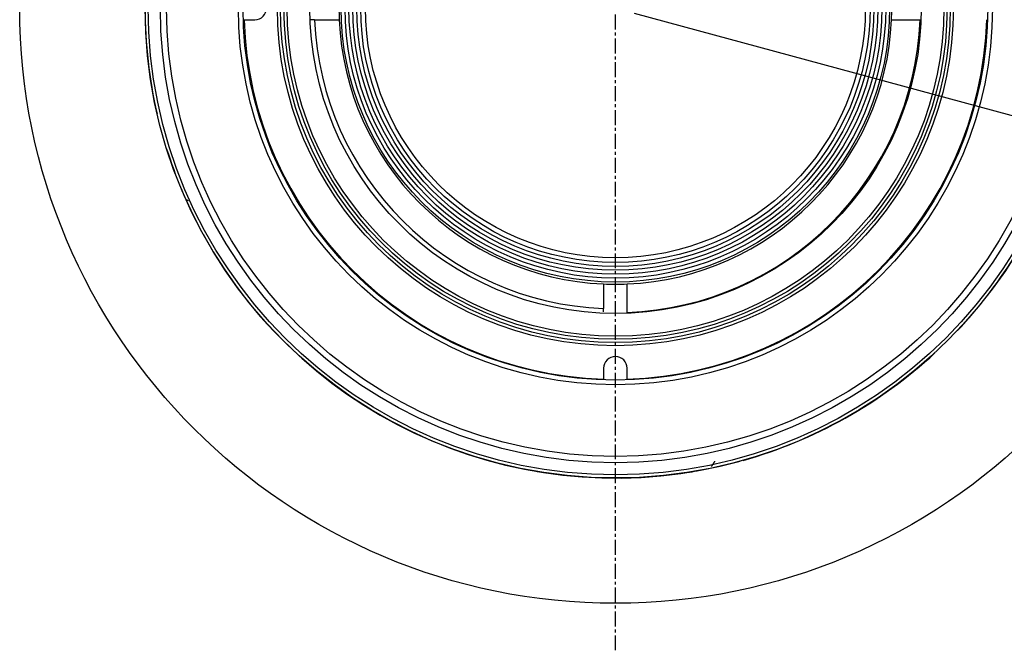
# Model space of a CAD drawing. Extents: x 465 to 776, y -135 to 0.
# Tile 45 of 47: x 679 to 742, y -121 to -81. Entities that reach past the tile are written whole.
import ezdxf

# ---------------------------------------------------------------- set-up
doc = ezdxf.new("R2010")
doc.units = 0
doc.header["$LTSCALE"] = 0.03
doc.header["$MEASUREMENT"] = 0
doc.linetypes.add('CENTER', pattern=[50.8, 31.75, -6.35, 6.35, -6.35])
doc.layers.get('0').update_dxf_attribs({"linetype": 'CONTINUOUS'})
doc.layers.get('DEFPOINTS').update_dxf_attribs({"linetype": 'CONTINUOUS'})
doc.layers.add('3', color=7, linetype='CONTINUOUS')
doc.layers.add('5', color=7, linetype='CONTINUOUS')
doc.styles.get("Standard").update_dxf_attribs({"font": 'Roboto-Regular.ttf', "width": 0.85})
doc.dimstyles.new('1', dxfattribs={"dimscale": 20, "dimtxt": 0.18, "dimasz": 0.18, "dimexe": 0.18, "dimexo": 0.0625, "dimgap": 0.09, "dimtad": 1, "dimdec": 4, "dimdsep": 46, "dimtxsty": 'STANDARD', "dimblk": 'OPEN30', "dimcen": 0.09, "dimadec": 0, "dimazin": 0, "dimtfac": 1, "dimtdec": 4, "dimtmove": 0, "dimatfit": 3, "dimldrblk": 'OPEN30', "dimfxl": 1, "dimtolj": 1, "dimtzin": 0, "dimarcsym": 0})

# ---------------------------------------------------------------- blocks, each defined once
blk = doc.blocks.new('_OPEN30')
at = {"color": 0, "linetype": 'ByBlock'}
for p, q in [((-1, 0.2679), (0, 0)), ((0, 0), (-1, -0.2679)), ((0, 0), (-1, 0))]:
    blk.add_line(p, q, dxfattribs=at)
blk = doc.blocks.new('*D16')
at = {"color": 0}
for p, q in [((727.542, -45.677), (775.728, -58.767)), ((771.31, -61.298), (763.733, -89.187)), ((718.078, -80.514), (766.264, -93.605))]:
    blk.add_line(p, q, dxfattribs=at)
at = {"layer": 'DEFPOINTS', "color": 0}
for p in [(726.336, -45.349), (716.872, -80.187), (762.789, -92.661)]:
    blk.add_point(p, dxfattribs=at)
at = {"color": 0, "linetype": 'ByBlock', "xscale": 3.6, "yscale": 3.6, "zscale": 3.6}
for p, rotation in [((772.254, -57.823), 74.8014310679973), ((762.789, -92.661), 254.8014310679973)]:
    blk.add_blockref('_OPEN30', p, dxfattribs=dict(at, rotation=rotation))
at = {"color": 0, "width": 0.85}
blk.add_text('36.1', height=3.6, rotation=74.80143, dxfattribs=at).set_placement((764.704, -78.464))

msp = doc.modelspace()

# ---------------------------------------------------------------- linework, layer by layer
at = {"layer": '3', "linetype": 'CENTER'}
msp.add_line((716.8717, -121.18668), (716.8717, -39.18668), dxfattribs=at)
at = {"layer": '3', "linetype": 'Continuous'}
for p, q in [((693.18357, -80.93668), (693.8717, -80.93668)), ((697.68636, -80.93668), (699.25474, -80.93668)), ((734.48866, -80.93668), (736.30724, -80.93668)), ((716.1217, -97.80364), (716.1217, -99.37202)), ((717.6217, -99.62221), (717.6217, -97.80364)), ((716.1217, -103.18668), (716.1217, -103.87481)), ((717.6217, -103.87481), (717.6217, -103.18668))]:
    msp.add_line(p, q, dxfattribs=at)
for points in [[(697.68636, -80.93668, 0), (697.67526, -80.93668, 0), (697.66416, -80.93668, 0), (697.65306, -80.93668, 0), (697.64196, -80.93668, 0), (697.63086, -80.93668, 0), (697.61976, -80.93668, 0), (697.60866, -80.93668, 0), (697.59756, -80.93668, 0), (697.58647, -80.93668, 0), (697.57537, -80.93668, 0), (697.56427, -80.93668, 0), (697.55317, -80.93668, 0), (697.54207, -80.93668, 0), (697.53097, -80.93668, 0), (697.51987, -80.93668, 0), (697.50877, -80.93668, 0), (697.49767, -80.93668, 0), (697.48658, -80.93668, 0), (697.47548, -80.93668, 0), (697.46438, -80.93668, 0), (697.45328, -80.93668, 0), (697.44218, -80.93668, 0), (697.43108, -80.93668, 0), (697.41998, -80.93668, 0)], [(689.47998, -92.4216, 0), (689.48569, -92.4237, 0), (689.4914, -92.4258, 0), (689.49711, -92.4279, 0), (689.50282, -92.42999, 0), (689.50853, -92.43209, 0), (689.51424, -92.43419, 0), (689.51996, -92.43629, 0), (689.52567, -92.43839, 0), (689.53138, -92.44049, 0), (689.53709, -92.44259, 0), (689.54281, -92.44468, 0), (689.54852, -92.44678, 0), (689.55423, -92.44888, 0), (689.55995, -92.45098, 0), (689.56566, -92.45308, 0), (689.57138, -92.45518, 0), (689.57709, -92.45728, 0), (689.58281, -92.45938, 0), (689.58852, -92.46148, 0), (689.59424, -92.46358, 0), (689.59995, -92.46568, 0), (689.60567, -92.46778, 0), (689.61138, -92.46988, 0), (689.6171, -92.47198, 0)], [(716.1217, -99.5925, 0), (716.1217, -99.58331, 0), (716.1217, -99.57412, 0), (716.1217, -99.56494, 0), (716.1217, -99.55575, 0), (716.1217, -99.54656, 0), (716.1217, -99.53738, 0), (716.1217, -99.52819, 0), (716.1217, -99.519, 0), (716.1217, -99.50982, 0), (716.1217, -99.50063, 0), (716.1217, -99.49145, 0), (716.1217, -99.48226, 0), (716.1217, -99.47307, 0), (716.1217, -99.46389, 0), (716.1217, -99.4547, 0), (716.1217, -99.44551, 0), (716.1217, -99.43633, 0), (716.1217, -99.42714, 0), (716.1217, -99.41795, 0), (716.1217, -99.40877, 0), (716.1217, -99.39958, 0), (716.1217, -99.39039, 0), (716.1217, -99.38121, 0), (716.1217, -99.37202, 0)], [(723.00672, -109.45152, 0), (723.01578, -109.43734, 0), (723.02485, -109.42316, 0), (723.03391, -109.40897, 0), (723.04298, -109.39479, 0), (723.05205, -109.3806, 0), (723.06112, -109.36641, 0), (723.07019, -109.35222, 0), (723.07926, -109.33803, 0), (723.08833, -109.32383, 0), (723.09741, -109.30963, 0), (723.10648, -109.29544, 0), (723.11556, -109.28124, 0), (723.12464, -109.26703, 0), (723.13372, -109.25283, 0), (723.1428, -109.23862, 0), (723.15188, -109.22441, 0), (723.16096, -109.2102, 0), (723.17005, -109.19599, 0), (723.17913, -109.18178, 0), (723.18822, -109.16756, 0), (723.19731, -109.15335, 0), (723.20639, -109.13913, 0), (723.21548, -109.1249, 0), (723.22458, -109.11068, 0)]]:
    msp.add_polyline3d(points, dxfattribs=at)
for centre, radius in [((716.8717, -80.18668), 38), ((716.8717, -80.18668), 30), ((716.8717, -80.18668), 29.8), ((716.8717, -80.18668), 29.025), ((716.8717, -80.18668), 28.625), ((716.8717, -80.18668), 24.05), ((716.8717, -80.18668), 23.75), ((716.8717, -80.18668), 21.56008), ((716.8717, -80.18668), 21.36008), ((716.88104, -80.18668), 21.14999), ((716.88104, -80.18668), 20.94999), ((716.88104, -80.18668), 19.5), ((716.8717, -80.18668), 17.49476), ((716.8717, -80.18668), 17.24476), ((716.8717, -80.18668), 16.99476), ((716.8717, -80.18668), 16.74476), ((716.8717, -80.18668), 16.49476), ((716.8717, -80.18668), 16.24476), ((716.8717, -80.18668), 15.94476)]:
    msp.add_circle(centre, radius, dxfattribs=at)
for centre, radius, start, end in [((693.8717, -80.18668), 0.75, 270, 90), ((716.8717, -80.18668), 17.63292, 177.5622415, 182.4377585), ((716.8717, -80.18668), 17.63292, 357.5622415, 2.4377585), ((716.8717, -80.18668), 30.00524, 180, 193.0106257), ((716.8717, -80.18668), 23.7, 181.8134603, 268.1865397), ((716.8717, -80.18668), 19.2, 182.238686, 267.761314), ((716.8717, -80.18668), 17.63292, 182.4377585, 267.5622415), ((716.8717, -80.18668), 23.7, 271.8134603, 358.1865397), ((716.8717, -80.18668), 19.45, 272.2098967, 357.7901033), ((716.8717, -80.18668), 17.63292, 272.4377585, 357.5622415), ((716.8717, -80.18668), 30.00524, 197.4487501, 208.1362507), ((716.8717, -80.18668), 30.00524, 316.6649996, 338.8556241), ((716.8717, -80.18668), 30.00524, 208.7718745, 285.3674996), ((716.8717, -80.18668), 17.63292, 267.5622415, 272.4377585), ((716.8717, -80.18668), 30.00524, 285.7556259, 312.7781257), ((716.8717, -103.18668), 0.75, 0, 180), ((716.8717, -80.18668), 29.99926, 250.8018746, 251.9775002), ((716.8717, -80.18668), 29.99926, 260.1168752, 261.2756248), ((716.8717, -80.18668), 29.99926, 278.7468762, 280.0125004)]:
    msp.add_arc(centre, radius, start, end, dxfattribs=at)
at = {"layer": '5', "linetype": 'Continuous'}
msp.add_line((722.08785, -109.72973), (722.08772, -109.729), dxfattribs=at)

# ---------------------------------------------------------------- dimensions: what is measured, and where the dimension line sits
dim = msp.add_aligned_dim(p1=(726.33592, -45.34913), p2=(716.8717, -80.18668), distance=47.58205, dimstyle='1')
dim.commit()
dim.dimension.update_dxf_attribs({"geometry": '*D16', "text_midpoint": (763.99978, -74.2855)})

doc.saveas('drawing.dxf')
